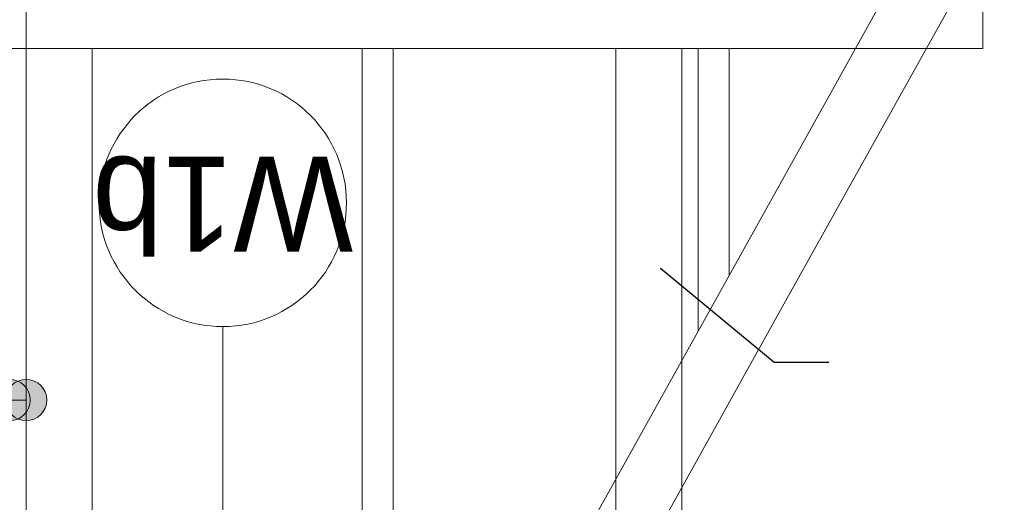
# Model space of a CAD drawing. Extents: x -613240 to -325500, y -25863 to 152403.
# Tile 137 of 254: x -332122 to -329734, y -2784 to -1615. Entities that reach past the tile are written whole.
import ezdxf

# ---------------------------------------------------------------- set-up
doc = ezdxf.new("R2010")
doc.units = 0
doc.header["$MEASUREMENT"] = 0
for name, color, linetype, lineweight in [('Arch dachowki_Nr_Pióra__21', 7, 'Continuous', 9), ('Arch konstrukcja dachu_Nr_Pióra__21_Nr_Pióra__21', 7, 'Continuous', 9), ('Arch opisy_Nr_Pióra__1', 7, 'Continuous', 25), ('Arch opisy_Nr_Pióra__21', 7, 'Continuous', 9), ('INWENT KONST. DREWNIANA_Nr_Pióra__21', 7, 'Continuous', 9), ('INWENT KONST. DREWNIANA_Nr_Pióra__41', 7, 'Continuous', 15), ('INWENT OPISY_Nr_Pióra__21', 7, 'Continuous', 9)]:
    doc.layers.add(name, color=color, linetype=linetype, lineweight=lineweight)
doc.layers.add('Arch opisy', color=7, linetype='Continuous')
doc.styles.add('GENERATED_STYLE_5', font='txt')
doc.dimstyles.new('GENERATED_STYLE__8', dxfattribs={"dimtxt": 0.18, "dimasz": 182.4, "dimexe": 0.18, "dimexo": 0.0625, "dimgap": 0.09, "dimtad": 0, "dimtih": 1, "dimtoh": 1, "dimdec": 4, "dimzin": 0, "dimdsep": 46, "dimcen": 0.09, "dimadec": 0, "dimazin": 0, "dimtfac": 1, "dimtdec": 4, "dimtmove": 0, "dimatfit": 3, "dimldrblk": 'ARROWHEAD_5', "dimfxl": 0, "dimtolj": 1, "dimtzin": 0, "dimarcsym": 0})

# ---------------------------------------------------------------- blocks, each defined once
blk = doc.blocks.new('ARROWHEAD_5')
at = {"color": 0, "linetype": 'Continuous', "lineweight": 0}
blk.add_line((0, 0), (-1, 0), dxfattribs=at)
blk.add_solid([(-1, 0.2679), (0, 0), (-1, -0.2679), (-1, 0.2679)], dxfattribs=at)
blk = doc.blocks.new('Linia_133', base_point=(-331629.4, -3218.3))
at = {"layer": 'Arch opisy_Nr_Pióra__21', "linetype": 'Continuous'}
blk.add_line((-331629.4, -3218.3), (-331629.4, -2358.5), dxfattribs=at)
blk.add_circle((-331629.4, -2058.5), 300, dxfattribs=at)
blk = doc.blocks.new('Linia_134', base_point=(-332106.3, -2536.5))
at = {"layer": 'Arch opisy_Nr_Pióra__21', "linetype": 'Continuous'}
for points in [[(-332096.3, -2536.5), (-332100.1, -2517.4), (-332111, -2501.2), (-332127.2, -2490.3), (-332146.3, -2486.5), (-332165.5, -2490.3), (-332181.7, -2501.2), (-332192.5, -2517.4), (-332196.3, -2536.5), (-332192.5, -2555.7), (-332181.7, -2571.9), (-332165.5, -2582.7), (-332146.3, -2586.5), (-332127.2, -2582.7), (-332111, -2571.9), (-332100.1, -2555.7)], [(-332056.3, -2536.5), (-332060.1, -2517.4), (-332071, -2501.2), (-332087.2, -2490.3), (-332106.3, -2486.5), (-332125.5, -2490.3), (-332141.7, -2501.2), (-332152.5, -2517.4), (-332156.3, -2536.5), (-332152.5, -2555.7), (-332141.7, -2571.9), (-332125.5, -2582.7), (-332106.3, -2586.5), (-332087.2, -2582.7), (-332071, -2571.9), (-332060.1, -2555.7)]]:
    blk.add_hatch(color=256, dxfattribs=at).paths.add_polyline_path(points, flags=0)
blk.add_line((-332106.3, -2536.5), (-332146.3, -2536.5), dxfattribs=at)
for centre in [(-332146.3, -2536.5), (-332106.3, -2536.5)]:
    blk.add_circle(centre, 50, dxfattribs=at)

msp = doc.modelspace()

# ---------------------------------------------------------------- linework, layer by layer
at = {"layer": 'Arch dachowki_Nr_Pióra__21', "linetype": 'Continuous'}
msp.add_line((-332106.3, -3709.6), (-332106.3, -1544.6), dxfattribs=at)
at = {"layer": 'Arch konstrukcja dachu_Nr_Pióra__21_Nr_Pióra__21', "linetype": 'Continuous'}
for p, q in [((-328343.7, 1457.5), (-330824.9, -2994.6)), ((-328296.6, 1233.9), (-330279.7, -2324.3)), ((-330279.7, -2324.3), (-330653.2, -2994.6))]:
    msp.add_line(p, q, dxfattribs=at)
at = {"layer": 'INWENT KONST. DREWNIANA_Nr_Pióra__21', "linetype": 'Continuous'}
for p, q in [((-331291.3, -1684.6), (-331291.3, -3134.6)), ((-331216.3, -3134.6), (-331216.3, -1684.6)), ((-330476.3, -1684.6), (-330476.3, -2369.1)), ((-330401.3, -2234.5), (-330401.3, -1684.6))]:
    msp.add_line(p, q, dxfattribs=at)
at = {"layer": 'INWENT KONST. DREWNIANA_Nr_Pióra__41', "linetype": 'Continuous'}
for p, q in [((-332106.3, -1544.6), (-332106.3, -3549.6)), ((-329786.3, -1684.6), (-329786.3, -1544.6)), ((-329786.3, -1684.6), (-332506.3, -1684.6)), ((-331946.3, -1684.6), (-332106.3, -1684.6)), ((-331946.3, -3549.6), (-331946.3, -1684.6)), ((-330516.3, -1684.6), (-330676.3, -1684.6)), ((-330676.3, -1684.6), (-330676.3, -3269.6)), ((-330516.3, -3269.6), (-330516.3, -1684.6))]:
    msp.add_line(p, q, dxfattribs=at)

# ---------------------------------------------------------------- block references
at = {"layer": 'Arch opisy', "linetype": 'Continuous'}
for name, p in [('Linia_133', (-331629.4, -3218.3)), ('Linia_134', (-332106.3, -2536.5))]:
    msp.add_blockref(name, p, dxfattribs=at)

# ---------------------------------------------------------------- texts
at = {"layer": 'Arch opisy_Nr_Pióra__1', "linetype": 'Continuous', "insert": (-331629.4, -2177), "char_height": 230, "attachment_point": 2, "rotation": 180, "style": 'GENERATED_STYLE_5'}
msp.add_mtext('{W1b}', dxfattribs=at)

# ---------------------------------------------------------------- leaders
at = {"layer": 'INWENT OPISY_Nr_Pióra__21', "linetype": 'Continuous', "annotation_type": 0, "has_hookline": 1, "hookline_direction": 1, "text_width": 754.3}
msp.add_leader([(-330567.7, -2216.8), (-330291.7, -2444.8), (-330159.8, -2444.8)], dimstyle='GENERATED_STYLE__8', dxfattribs=at)

doc.saveas('drawing.dxf')
